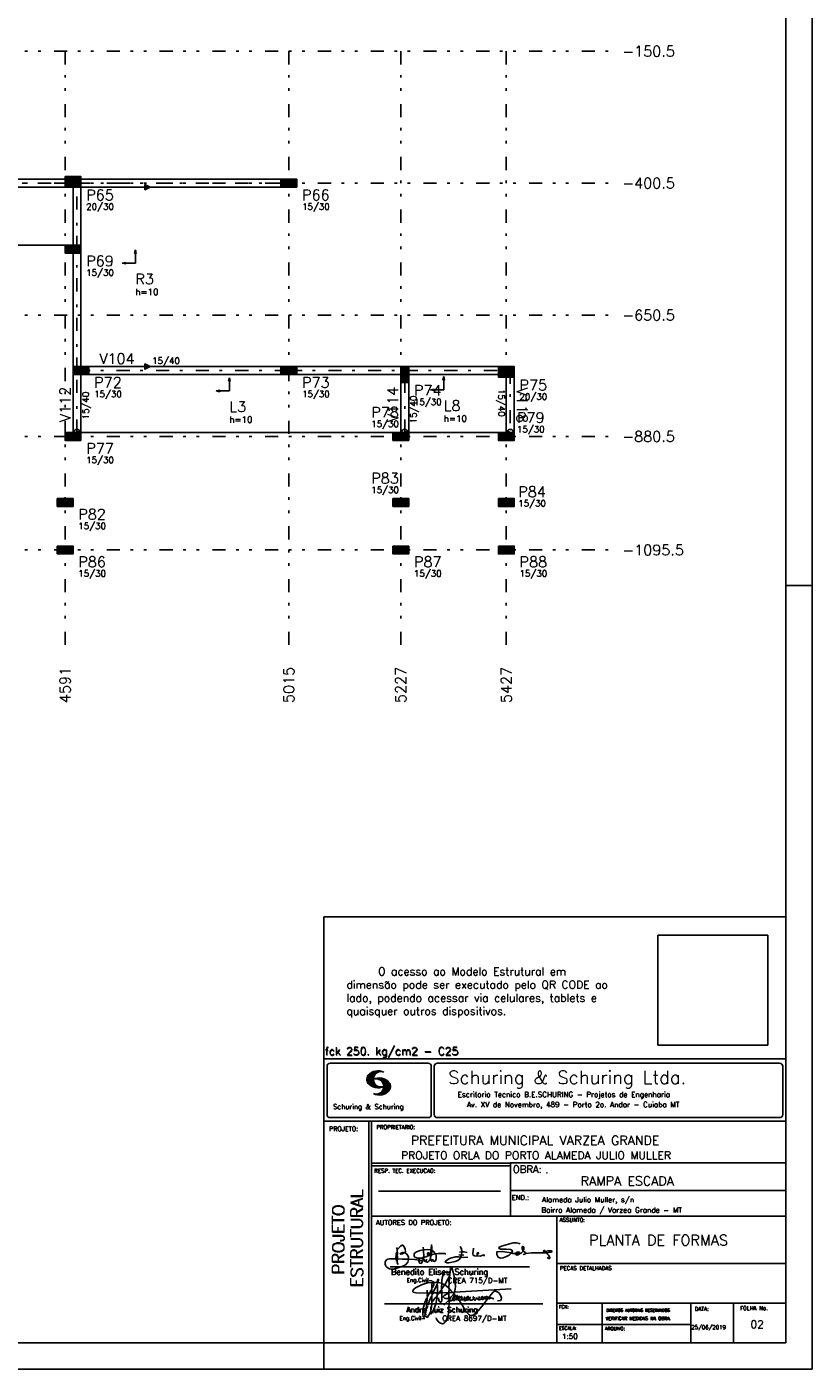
# Model space of a CAD drawing. Extents: x 0 to 119, y 0 to 84.
# Tile 4 of 5: x 89 to 119, y 0 to 51. Entities that reach past the tile are written whole.
import ezdxf

# ---------------------------------------------------------------- set-up
doc = ezdxf.new("R2010")
doc.units = 0
doc.header["$MEASUREMENT"] = 0
doc.linetypes.add('ESTILO_TQS_0003', pattern=[1.5, 0.5, -0.4, 0.1, -0.5])
doc.linetypes.add('ESTILO_TQS_0004', pattern=[2, 0.5, -0.4, 0.1, -0.4, 0.1, -0.5])
doc.layers.get('0').update_dxf_attribs({"linetype": 'CONTINUOUS'})
for name, color, linetype in [('1', 1, 'CONTINUOUS'), ('2', 2, 'CONTINUOUS'), ('3', 3, 'CONTINUOUS'), ('4', 4, 'CONTINUOUS'), ('6', 6, 'CONTINUOUS'), ('8', 8, 'CONTINUOUS'), ('9', 9, 'CONTINUOUS')]:
    doc.layers.add(name, color=color, linetype=linetype)
doc.styles.get("Standard").update_dxf_attribs({"font": 'ROMANS.SHX'})
picture_1 = doc.add_image_def('image1.png', size_in_pixel=(300, 300))

# ---------------------------------------------------------------- blocks, each defined once
blk = doc.blocks.new('assinaturabenedito')
at = {"color": 162}
for points in [[(80.21, 160.29), (79.88, 160.45), (79.72, 161.68), (80.29, 161.77), (80.46, 162.01), (80.54, 163.49), (80.37, 163.74), (80.54, 164.8), (80.46, 166.12), (80.29, 166.36), (80.37, 167.51), (82.43, 169.81), (83.41, 170.39), (83.9, 170.39), (84.81, 169.48), (85.38, 167.84), (85.46, 166.36), (85.13, 165.71), (86.12, 164.97), (86.94, 163.98), (87.35, 162.83), (87.43, 161.68), (87.19, 161.52), (83.66, 161.52), (80.46, 161.77)], [(101.55, 163.82), (102.04, 164.31), (102.28, 166.78), (102.28, 167.1), (101.55, 167.19), (101.46, 167.51), (101.96, 170.06), (102.28, 169.81), (102.28, 167.27)], [(101.96, 170.06), (102.04, 170.96)], [(120.99, 164.31), (121.24, 166.12), (121.16, 167.19), (120.66, 168.66), (120.09, 169.57)], [(155.13, 165.22), (153.4, 165.22), (152.58, 165.54), (153.16, 166.78), (152.67, 167.35), (151.85, 167.68), (149.14, 168.01), (145.61, 168.01), (144.71, 168.34), (144.46, 168.91), (146.1, 169.9), (152.17, 171.62), (153.65, 171.87), (155.7, 171.87), (157.43, 171.62), (158.08, 171.29)], [(159.89, 166.69), (159.89, 167.1), (160.22, 167.51), (160.22, 168.91), (160.05, 169.48), (159.56, 169.65), (159.23, 168.99), (159.23, 168.42), (159.56, 167.27), (159.8, 167.19)], [(87.43, 161.36), (87.1, 159.8), (86.04, 158.4), (84.97, 157.66), (81.44, 156.27), (78.16, 155.28), (76.68, 155.28), (75.37, 155.53), (73.73, 156.51), (73.15, 157.25), (72.66, 158.56), (72.74, 159.96), (73.65, 161.11), (74.38, 161.52), (75.53, 161.77), (79.64, 161.77)], [(79.55, 161.85), (79.72, 164.8), (79.88, 165.87), (80.21, 166.28)], [(80.46, 167.68), (80.21, 167.84), (79.88, 169.07)], [(80.21, 160.29), (80.46, 161.6)], [(84.48, 165.54), (84.15, 165.87), (83.57, 165.87), (82.84, 165.71), (82.1, 165.05), (82.59, 164.8), (83.57, 164.97), (84.48, 165.54)], [(84.48, 165.54), (85.05, 165.63)], [(94.08, 161.03), (91.53, 161.36), (87.43, 161.52)], [(94.32, 162.18), (93.09, 162.18), (91.53, 162.83), (91.12, 163.41), (90.96, 164.8), (91.29, 165.38), (92.52, 166.2), (94.82, 167.1), (97.03, 167.43), (97.11, 162.92)], [(94.08, 161.03), (94.32, 162.18), (95.88, 162.34), (96.21, 162.59), (96.95, 162.67)], [(96.87, 161.77), (96.54, 161.77), (95.88, 162.26)], [(96.29, 160.7), (96.87, 161.52)], [(96.95, 167.51), (96.79, 169.24)], [(98.59, 160.54), (98.1, 159.96), (97.61, 160.37), (97.36, 161.44), (96.87, 161.6), (97.03, 162.75), (99.08, 163.33), (99.9, 163.9), (100.48, 163.74), (101.3, 164.07), (101.55, 163.9), (101.38, 162.01)], [(101.46, 167.43), (99.17, 167.76), (97.11, 167.51)], [(98.59, 160.54), (99.17, 159.71), (99.58, 159.63), (100.56, 160.62), (101.38, 161.93), (102.12, 160.29), (102.69, 160.78), (103.6, 160.12), (104.42, 160.54), (104.99, 161.85), (104.99, 163.9), (104.66, 164.97), (106.3, 165.3), (110.57, 165.22), (110.74, 164.97), (110.49, 164.56)], [(98.59, 160.54), (98.76, 161.6)], [(99.9, 163.9), (100.48, 164.8), (100.4, 165.63), (99.9, 165.79), (99.49, 165.22), (99.58, 164.23), (99.82, 164.15)], [(101.3, 164.07), (101.55, 167.1)], [(102.04, 164.31), (104.58, 164.97)], [(104.34, 164.97), (103.51, 166.36), (102.69, 166.94), (102.37, 166.94)], [(102.78, 160.78), (102.86, 161.52)], [(110.74, 160.29), (110.57, 159.96), (110.74, 159.63), (111.88, 159.39), (112.87, 159.39), (116.89, 160.21), (118.53, 160.86), (119.68, 161.6), (120.5, 162.83)], [(110.74, 160.29), (112.29, 161.44), (113.94, 162.18), (117.22, 163.08), (118.86, 163.16), (122.22, 162.59), (124.85, 162.83)], [(120.83, 164.15), (119.19, 164.39)], [(121.16, 166.36), (119.76, 166.04)], [(120.83, 164.15), (120.58, 163)], [(120.83, 164.15), (121.07, 164.31), (122.47, 164.23)], [(121.24, 166.2), (121.48, 166.36), (122.55, 166.36), (124.6, 165.87)], [(135.35, 163.57), (135.27, 164.23), (135.11, 164.31), (132.64, 163.57), (129.12, 163.74), (128.62, 163.9), (128.3, 164.15), (128.05, 164.89), (128.46, 168.66)], [(130.84, 164.8), (130.76, 165.22), (131.25, 165.79), (131.58, 165.71), (131.66, 165.3), (131.41, 164.97), (130.84, 164.8)], [(130.84, 164.8), (130.76, 164.48), (130.92, 164.23)], [(152.26, 165.38), (152.17, 165.54), (151.11, 165.79), (146.68, 166.53), (143.56, 166.36), (143.23, 166.2), (143.15, 165.79), (143.31, 164.56), (144.13, 162.83), (145.61, 162.26), (147.25, 162.51), (149.38, 163.33), (151.02, 164.23), (152.26, 165.38)], [(152.26, 165.38), (152.5, 165.54)], [(155.21, 165.05), (155.13, 165.3), (155.37, 165.71), (156.03, 166.04), (157.26, 166.2), (157.43, 165.87), (157.18, 165.54), (156.6, 165.3), (155.21, 165.05)], [(155.21, 165.05), (155.29, 164.48), (156.19, 164.23), (158.82, 165.63), (159.89, 166.69), (161.36, 165.79), (161.61, 165.3), (161.61, 165.13), (161.12, 164.89), (160.3, 164.64), (159.97, 164.72)], [(161.61, 165.13), (165.22, 165.63), (174, 165.63), (174.41, 165.71), (174.49, 166.28)], [(176.63, 162.1), (176.63, 162.75), (175.81, 164.15), (174.99, 164.97), (174.82, 165.63), (177.36, 166.04), (178.02, 166.28), (178.02, 166.53), (177.78, 166.86), (177.36, 166.94), (175.56, 166.94), (174.66, 166.61), (174.49, 166.36), (173.02, 166.2), (172.61, 166.69), (172.93, 167.19), (173.34, 167.19), (173.75, 166.86), (173.84, 166.45)], [(173.59, 165.63), (173.59, 166.12)], [(174.82, 165.63), (174.58, 165.71)], [(176.63, 162.1), (176.13, 162.1), (175.07, 162.75)], [(176.63, 162.1), (176.63, 162.1)], [(181.55, 165.95), (181.47, 166.12)], [(80.21, 160.29), (80.37, 159.22), (80.87, 158.32)], [(94.08, 161.03), (94.08, 160.86)], [(96.29, 160.7), (94.24, 160.86), (94.08, 160.21), (94.57, 159.14), (95.39, 158.89), (95.8, 159.22), (96.29, 160.29), (96.29, 160.7)]]:
    blk.add_lwpolyline(points, dxfattribs=at)
blk = doc.blocks.new('assinaturanadre')
at = {"color": 162}
for points in [[(-225.9, 15.1), (-226, 13.5), (-226.3, 12), (-226.6, 11.7), (-227.6, 9.5), (-230.5, 4.4), (-229.3, 3.4), (-229.1, 3.4), (-227.4, 1.9), (-226.7, 1.6), (-226.6, 0.8), (-226.9, -2.5), (-226.8, -7.8), (-226.5, -8.7), (-226.9, -9.4), (-226.6, -10.7), (-226.7, -17.3), (-227.1, -21.3), (-227.8, -23.8), (-228.8, -27.2), (-229.6, -28.6), (-230.7, -29.9), (-231.5, -30.5), (-232.5, -30.7), (-234.4, -30.3), (-235.9, -29.2), (-237.4, -27.3), (-238.1, -25.8)], [(-225.3, 18.9), (-225.7, 15.3), (-225.9, 15.1), (-226.3, 15.3), (-226.4, 15.6), (-227.2, 16), (-229.1, 16), (-230.7, 15.2), (-231.9, 13.7), (-232.6, 11.7), (-233, 8.7), (-233.2, 5.9), (-233, 5.4), (-233.3, 2.6), (-233.3, 1.1), (-233.1, 0.6), (-233.3, -0.1), (-233.2, -0.7), (-233.2, -2.6), (-233.7, -2.8), (-235.2, -2.8), (-235.1, -2.2), (-233.4, -0.2)], [(-225.3, 18.9), (-225.5, 18.9), (-225.5, 18.5)], [(-225.3, 18.9), (-225.2, 19)], [(-221.7, -2.3), (-221, 0.6), (-220.9, 2.9), (-221.5, 9.6), (-222.8, 15.9), (-224, 19.9), (-224.6, 20.6), (-224.9, 20.7), (-225.2, 20.2), (-225.2, 19.5)], [(-240.5, 6.6), (-246, 6.1), (-251.4, 4.4), (-254.6, 2.9), (-256.8, 1.6), (-258.4, 0.4), (-259, -0.3), (-259.4, -1.1), (-259.4, -1.5), (-258.9, -2.1), (-256.4, -2.8), (-246.5, -3), (-246.2, -2.8), (-246.4, -0.3)], [(-242.2, 0.2), (-243.2, -1.2), (-244, -3), (-246.2, -3)], [(-237.2, 6.7), (-236.9, 6.2), (-237.2, 4.7), (-237.6, 4.3), (-241.1, -3), (-242, -3), (-242.1, 0.8), (-242, 1.5), (-241.5, 1.9), (-240.4, 4.6), (-240.2, 6.6), (-237.4, 6.6), (-237.2, 6.7)], [(-241.9, 6.5), (-242.1, 4.5), (-242, 1.5)], [(-240.5, 6.6), (-240.5, 7), (-241.1, 7.4), (-241.6, 7.2), (-241.8, 6.6)], [(-237.3, 4.5), (-237, 4.1), (-237.1, -2.7), (-237.4, -2.9), (-240.9, -2.9)], [(-240.5, 6.6), (-240.3, 6.6)], [(-237.2, 6.7), (-237, 8.8), (-236.8, 9.3), (-236.5, 9.4), (-236.1, 9.3), (-236, 8.5), (-236.3, 7.1), (-236.6, 6.4), (-236.9, 6.3)], [(-236.5, 6.5), (-235, 6.3), (-233.3, 5.8)], [(-233, 5.4), (-232.7, 5.5), (-230.6, 4.3), (-232.4, 1.6), (-233, 0.9)], [(-230.5, 4.4), (-230.5, 4.4)], [(-226.6, 0.8), (-226.4, 0.8), (-225.2, -0.2), (-225, -0.7), (-223.7, -1.9), (-223.7, -2.4), (-226.8, -2.6)], [(-226.3, 12), (-226.1, 11.9), (-226.1, 10.8), (-226.7, 1.7)], [(-221.7, -2.3), (-170.7, 0.8)], [(-246.1, -3), (-246.2, -5.8), (-246.1, -6), (-246.4, -7.4), (-246.3, -8.5), (-246.9, -14.5), (-247.6, -20), (-248.4, -23.3), (-249.2, -24.7), (-249.5, -24.9), (-250.1, -24.3), (-250.4, -21.9), (-250.4, -19.9), (-250, -16.8), (-248.4, -11.5), (-246.9, -8), (-246.5, -7.6)], [(-241.9, -4.1), (-242.1, -5.8), (-242, -6), (-242, -7.7), (-242.2, -13.1), (-242.8, -17.4), (-243.4, -20), (-244.7, -22.8), (-246.1, -24.7), (-246.5, -24.9), (-246.8, -24.7), (-247.2, -23.7)], [(-244.3, -3), (-245.3, -5), (-246, -5.8)], [(-242.1, -5.7), (-242.4, -6), (-243.5, -8.3), (-245.6, -14)], [(-242, -2.9), (-243.9, -3)], [(-237.1, -3), (-237.3, -3.9), (-237.3, -4.5), (-237.1, -4.7), (-237.6, -5.8), (-237.4, -6.2), (-238, -9.8), (-238.6, -12.6), (-239.7, -15.9), (-241.8, -20.8), (-242.6, -21.8), (-243.3, -22.1)], [(-241.1, -3), (-241.5, -4), (-241.9, -4.1), (-242, -3.1)], [(-237.6, -5.8), (-239, -7.2), (-241.4, -10.6)], [(-235.3, -2.6), (-235.8, -3), (-237.1, -2.9)], [(-235.9, -3), (-236.1, -3.6), (-237, -4.6)], [(-233.1, -2.8), (-233, -9.3), (-233.2, -9.9), (-233.9, -11.2), (-234.3, -11.3), (-234.9, -11), (-235.4, -10.3), (-236.1, -8.1), (-236.2, -7.2)], [(-226.9, -2.6), (-233.2, -2.7)], [(-226.8, -7.6), (-227.8, -7.9), (-229.6, -7.9), (-230.7, -7.5), (-231.7, -6.7), (-231.8, -6), (-231, -5.1), (-228.3, -3.8), (-227.7, -3.8)], [(-226.9, -9.3), (-231.2, -13.8)], [(-222.4, -3.3), (-222.4, -3.7), (-225, -6.8), (-226.6, -7.4)], [(-226, -8.5), (-226.4, -8.6)], [(-225.1, -6.9), (-226, -8.5), (-225.9, -8.8), (-226, -9.7), (-225.5, -10), (-225, -10), (-223.2, -9)], [(-221.7, -2.3), (-223.6, -2.4)], [(-221.4, -4.9), (-222.2, -5.3), (-222.3, -6.1), (-222.8, -6.7), (-223.1, -8), (-223.1, -8.9), (-222.7, -9.8), (-222.3, -9.9), (-222, -9.8), (-220.5, -8.5)], [(-221.2, -5.1), (-221.3, -6.1), (-221.6, -6.7), (-222.4, -8.1), (-222.9, -8.4)], [(-221.9, -2.4), (-222.4, -3.3), (-222.8, -2.9), (-222.8, -2.6)], [(-222.4, -3.7), (-221.4, -4.4), (-221.4, -4.9), (-220.8, -5.2), (-220.3, -5.9), (-220, -6), (-219.5, -5.3), (-219.1, -5.3), (-219, -5.5), (-219.4, -6.5), (-220, -7), (-220.2, -7.6), (-220.5, -8.5), (-220, -9), (-219.6, -9.1), (-218.4, -8.5), (-217.9, -9.4), (-217.3, -9.7), (-216, -9.1), (-215.7, -8.7), (-215, -9), (-214.3, -9), (-213, -7.8), (-212.9, -7.1), (-212.7, -6.6), (-212.4, -6.6), (-212.2, -6.9), (-212.3, -7.8), (-212.6, -8.1), (-213, -8)], [(-220, -6), (-219.8, -6.7)], [(-219.8, -6.8), (-219.9, -7.1)], [(-219.8, -6.9), (-218.6, -7.9), (-218.3, -7.7), (-217.6, -6.2), (-217.3, -5.8), (-216.9, -6), (-216.8, -6.8), (-217.6, -7.8), (-218.4, -8.2), (-218.5, -8)], [(-218.4, -8.2), (-218.4, -8.5)], [(-190.5, -6.8), (-189.5, -7.3), (-189.8, -7.8), (-190.4, -8.1), (-191.6, -8), (-195.8, -13.7), (-200.2, -18.9), (-203.3, -21.9), (-205, -23), (-206.1, -23.3), (-207.5, -23.2), (-208.5, -22.7), (-210.9, -20.2), (-212.6, -17.7), (-213.8, -15.2), (-216.8, -10.6), (-217.2, -9.8)], [(-215.5, -8.3), (-215.9, -7.7), (-215.9, -6.8), (-215.5, -6), (-215.2, -6), (-215, -6.3), (-214.9, -7.2), (-215.5, -8.3)], [(-215.5, -8.3), (-215.5, -8.6)], [(-212.7, -8.1), (-213, -9.4), (-212.9, -9.8), (-212.3, -10), (-211.2, -9.5), (-210.9, -9.3), (-211.3, -8.6), (-211.3, -8.1), (-210.9, -7.2), (-210, -6.1), (-209.3, -6), (-209.1, -7.2), (-209.5, -8.1), (-210.4, -9.1), (-210.2, -9.4), (-208.7, -9.2), (-207.9, -8.6), (-207.4, -6.8), (-207.5, -6.4)], [(-212.7, -6.6), (-212.9, -6.3)], [(-210.4, -9.1), (-210.9, -9.2)], [(-204.5, -8.1), (-204.5, -8.5), (-205.3, -9.1), (-206.3, -9.5), (-207.5, -9.3), (-207.9, -8.8)], [(-204.5, -8.1), (-204, -7.8), (-204, -7), (-204.4, -6.4), (-204.8, -6.4), (-204.9, -7.7), (-204.5, -8.1)], [(-202.2, -7.2), (-202.1, -8.1), (-203, -9.3), (-203.5, -9.3), (-204.5, -8.6)], [(-201.4, -7.1), (-201.5, -7.5), (-201.3, -8.2), (-200.6, -8.7), (-200, -8.7)], [(-201.1, -6.5), (-201.1, -6.5)], [(-196.3, -7.5), (-197.2, -8.3), (-198.1, -8.7), (-199.2, -9), (-199.8, -9), (-199.9, -8.6), (-199.5, -7.1), (-199.5, -6.2)], [(-196.3, -7.5), (-196.1, -6.8), (-196.2, -6.4), (-197, -6.2), (-197.6, -6.8), (-197.7, -7.3), (-197.7, -7.8), (-197.5, -8.2)], [(-194.8, -7.9), (-195.8, -8.7), (-196.5, -8.8), (-197.2, -8.4)], [(-194.8, -7.2), (-194.3, -6.7), (-194.3, -6.4), (-194.8, -6.7), (-194.8, -7.2)], [(-194.8, -7.2), (-194.8, -8), (-194.6, -8.1), (-193.1, -8.1), (-192.1, -7.8), (-191.7, -8)], [(-192.1, -7.7), (-191.7, -7.1), (-192, -6.5), (-192.6, -6), (-193.1, -6), (-193.3, -7.1), (-192.6, -7.8)], [(-190.5, -6.8), (-191.3, -7.9)], [(-190.5, -6.8), (-190.2, -6.2), (-187.1, -2.4), (-185.6, -1.4), (-184.4, -1.2), (-182.5, -2.2), (-181.3, -3.2), (-179.9, -5.6), (-179.4, -7.6), (-179.6, -8.8), (-180.2, -9.6), (-183, -10)], [(-189.4, -7.2), (-189.1, -7), (-188.8, -7.3)], [(-189.4, -7.2), (-189.2, -7.6), (-188.7, -7.4), (-187.4, -7.8), (-186.7, -7.8), (-186.5, -8.1), (-186.1, -8.2)], [(-185.4, -10.8), (-185.2, -10.8)], [(-247.3, -22.3), (-247.3, -22.9)], [(-246.8, -18.6), (-246.9, -19.1)], [(-246.4, -16.4), (-246.4, -16.8)], [(-246.1, -15.4), (-246.2, -16.1)], [(-245.8, -14.5), (-245.9, -15)], [(-238.4, -24.6), (-238.4, -24.8)], [(-238.3, -25.2), (-238.2, -25.5)]]:
    blk.add_lwpolyline(points, dxfattribs=at)

msp = doc.modelspace()

# ---------------------------------------------------------------- linework, layer by layer
at = {"layer": '1', "linetype": 'Continuous'}
for p, q in [((118.900002, 0), (118.900002, 84.099998)), ((90.88988, 44.9923), (90.88988, 44.9923)), ((91.18988, 44.7923), (99.06988, 44.7923)), ((99.06988, 44.9423), (99.06988, 44.9423)), ((74.70988, 42.5923), (90.88988, 42.5923)), ((90.88988, 42.4423), (90.88988, 42.4423)), ((93.254145, 42.411179), (93.223256, 42.278771)), ((93.223256, 42.278771), (93.285033, 42.278771)), ((93.254145, 42.411179), (93.285033, 42.278771)), ((93.254145, 42.278771), (93.254145, 41.911179)), ((92.754145, 41.911179), (92.886553, 41.942065)), ((92.754145, 41.911179), (92.886553, 41.880294)), ((92.886553, 41.880294), (92.886553, 41.942065)), ((92.886553, 41.911179), (93.254145, 41.911179)), ((91.18988, 37.9923), (99.06988, 37.9923)), ((91.18988, 37.8423), (91.18988, 37.8423)), ((99.06988, 37.8423), (99.06988, 37.8423)), ((103.45988, 37.6923), (103.45988, 37.6923)), ((107.30988, 37.7923), (107.30988, 37.7923)), ((96.816678, 37.571985), (96.78579, 37.439577)), ((96.78579, 37.439577), (96.847567, 37.439577)), ((96.816678, 37.571985), (96.847567, 37.439577)), ((96.816678, 37.439577), (96.816678, 37.071985)), ((104.441489, 37.111798), (104.573897, 37.142684)), ((104.573897, 37.080913), (104.573897, 37.142684)), ((104.941489, 37.611798), (104.9106, 37.47939)), ((104.9106, 37.47939), (104.972377, 37.47939)), ((104.941489, 37.611798), (104.972377, 37.47939)), ((104.941489, 37.47939), (104.941489, 37.111798)), ((96.316678, 37.071985), (96.449086, 37.10287)), ((96.316678, 37.071985), (96.449086, 37.041099)), ((96.449086, 37.041099), (96.449086, 37.10287)), ((96.449086, 37.071985), (96.816678, 37.071985)), ((104.441489, 37.111798), (104.573897, 37.080913)), ((104.573897, 37.111798), (104.941489, 37.111798)), ((90.88988, 35.3423), (90.88988, 35.3423)), ((91.18988, 35.4923), (103.30988, 35.4923)), ((103.30988, 35.3423), (103.30988, 35.3423)), ((103.60988, 35.4923), (107.30988, 35.4923)), ((107.30988, 35.3423), (107.30988, 35.3423)), ((90.58988, 32.8423), (90.58988, 32.8423)), ((103.30988, 32.8423), (103.30988, 32.8423)), ((107.30988, 32.8423), (107.30988, 32.8423)), ((90.58988, 31.0423), (90.58988, 31.0423)), ((103.30988, 31.0423), (103.30988, 31.0423)), ((107.30988, 31.0423), (107.30988, 31.0423)), ((117.900002, 29.700001), (118.900002, 29.700001)), ((100.400002, 0), (100.400002, 1)), ((0, 0), (118.900002, 0))]:
    msp.add_line(p, q, dxfattribs=at)
at = {"layer": '1', "linetype": 'ESTILO_TQS_0004'}
for p, q in [((62.16988, 49.9423), (111.30988, 49.9423)), ((90.58988, 49.9423), (90.58988, 27.2423)), ((99.06988, 49.9423), (99.06988, 27.2423)), ((103.30988, 49.9423), (103.30988, 27.2423)), ((107.30988, 49.9423), (107.30988, 27.2423)), ((62.16988, 44.9423), (111.30988, 44.9423)), ((62.16988, 39.9423), (111.30988, 39.9423)), ((62.16988, 35.3423), (111.30988, 35.3423)), ((62.16988, 31.0423), (111.30988, 31.0423))]:
    msp.add_line(p, q, dxfattribs=at)
at = {"layer": '1', "linetype": 'ESTILO_TQS_0003'}
for p, q in [((74.55988, 44.9423), (91.03988, 44.9423)), ((91.03988, 42.4423), (91.03988, 44.9423)), ((91.03988, 44.9423), (99.06988, 44.9423)), ((91.03988, 37.8423), (91.03988, 42.4423)), ((91.03988, 35.4923), (91.03988, 37.8423)), ((91.03988, 37.8423), (99.06988, 37.8423)), ((99.06988, 37.8423), (103.45988, 37.8423)), ((103.45988, 37.8423), (107.45988, 37.8423)), ((103.45988, 35.4923), (103.45988, 37.8423)), ((107.45988, 37.8423), (107.45988, 35.4923))]:
    msp.add_line(p, q, dxfattribs=at)
at = {"layer": '1', "linetype": 'Continuous'}
for points in [[(90.58988, 45.0923), (75.00988, 45.0923)], [(75.00988, 44.7923), (90.58988, 44.7923)], [(90.88988, 44.7923), (90.88988, 42.5923)], [(90.96488, 44.7923), (91.11488, 44.7923), (91.03988, 44.9423), (90.96488, 44.7923)], [(91.18988, 44.8673), (91.18988, 45.0173), (91.03988, 44.9423), (91.18988, 44.8673)], [(98.76988, 45.0923), (91.18988, 45.0923)], [(91.18988, 42.5923), (91.18988, 44.7923)], [(91.18988, 44.7923), (98.76988, 44.7923)], [(93.816547, 44.7923), (93.616547, 44.8923), (93.616547, 44.6923), (93.816547, 44.7923)], [(98.99488, 44.7923), (99.14488, 44.7923), (99.06988, 44.9423), (98.99488, 44.7923)], [(90.88988, 42.2923), (90.88988, 37.9923)], [(91.18988, 42.3673), (91.18988, 42.5173), (91.03988, 42.4423), (91.18988, 42.3673)], [(91.18988, 37.9923), (91.18988, 42.2923)], [(90.88988, 37.6923), (90.88988, 35.4923)], [(90.96488, 37.6923), (91.11488, 37.6923), (91.03988, 37.8423), (90.96488, 37.6923)], [(91.18988, 37.7673), (91.18988, 37.9173), (91.03988, 37.8423), (91.18988, 37.7673)], [(91.18988, 35.4923), (91.18988, 37.6923)], [(98.76988, 37.9923), (91.48988, 37.9923)], [(91.48988, 37.6923), (98.76988, 37.6923)], [(93.816547, 37.9923), (93.616547, 38.0923), (93.616547, 37.8923), (93.816547, 37.9923)], [(98.99488, 37.6923), (99.14488, 37.6923), (99.06988, 37.8423), (98.99488, 37.6923)], [(103.30988, 37.9923), (99.36988, 37.9923)], [(99.36988, 37.6923), (103.30988, 37.6923)], [(103.38488, 37.6923), (103.53488, 37.6923), (103.45988, 37.8423), (103.38488, 37.6923)], [(103.60988, 37.7673), (103.60988, 37.9173), (103.45988, 37.8423), (103.60988, 37.7673)], [(107.00988, 37.9923), (103.60988, 37.9923)], [(103.60988, 37.6923), (107.00988, 37.6923)], [(107.30988, 37.9173), (107.30988, 37.7673), (107.45988, 37.8423), (107.30988, 37.9173)], [(107.38488, 37.6923), (107.53488, 37.6923), (107.45988, 37.8423), (107.38488, 37.6923)], [(103.30988, 37.3923), (103.30988, 35.4923)], [(103.60988, 35.4923), (103.60988, 37.3923)], [(107.30988, 37.5923), (107.30988, 35.4923)], [(107.60988, 35.4923), (107.60988, 37.5923)], [(91.18988, 35.4173), (91.18988, 35.5673), (91.03988, 35.4923), (91.18988, 35.4173)], [(103.60988, 35.4173), (103.60988, 35.5673), (103.45988, 35.4923), (103.60988, 35.4173)], [(107.30988, 35.5673), (107.30988, 35.4173), (107.45988, 35.4923), (107.30988, 35.5673)]]:
    msp.add_lwpolyline(points, dxfattribs=at)
for centre in [(91.03988, 44.9423), (91.03988, 44.9423), (99.06988, 44.9423), (91.03988, 42.4423), (91.03988, 37.8423), (91.03988, 37.8423), (99.06988, 37.8423), (103.45988, 37.8423), (103.45988, 37.8423), (107.45988, 37.8423), (107.45988, 37.8423), (91.03988, 35.4923), (103.45988, 35.4923), (107.45988, 35.4923)]:
    msp.add_circle(centre, 0.12, dxfattribs=at)
at = {"layer": '2', "linetype": 'Continuous'}
for p, q in [((100.400002, 1), (100.400002, 17.142713)), ((117.900002, 17.142713), (100.400002, 17.142713)), ((100.400002, 11.755142), (117.900002, 11.755135)), ((100.400002, 1), (100.400002, 11.755142)), ((100.515984, 11.477417), (100.515984, 9.648308)), ((100.632485, 11.593918), (104.348992, 11.593918)), ((102.021767, 10.985771), (102.328316, 11.29232)), ((102.022118, 10.971992), (102.345925, 11.295792)), ((102.022164, 11.000305), (102.308007, 11.286148)), ((102.022484, 10.958214), (102.364266, 11.300003)), ((102.024361, 11.016647), (102.288399, 11.280685)), ((102.024468, 10.94606), (102.381127, 11.302727)), ((102.026574, 11.03299), (102.265404, 11.271812)), ((102.026696, 10.934158), (102.396309, 11.303772)), ((102.028939, 10.922256), (102.412331, 11.305649)), ((102.032174, 10.911354), (102.426827, 11.306015)), ((102.032433, 11.052986), (102.239464, 11.26001)), ((102.035912, 10.900948), (102.44201, 11.307053)), ((102.039254, 11.073952), (102.210518, 11.245209)), ((102.039651, 10.890556), (102.456277, 11.307182)), ((102.043557, 10.880333), (102.469246, 11.306015)), ((102.052743, 11.10157), (102.174309, 11.223145)), ((102.408669, 11.2313), (102.483056, 11.305702)), ((102.438058, 11.246552), (102.495736, 11.30423)), ((102.462868, 11.257233), (102.508401, 11.302757)), ((102.481972, 11.262199), (102.521233, 11.30146)), ((102.502465, 11.268562), (102.533059, 11.299149)), ((102.518487, 11.270424), (102.5449, 11.296837)), ((102.534478, 11.272285), (102.557, 11.294807)), ((102.550469, 11.274147), (102.568551, 11.292221)), ((104.465493, 11.477417), (104.465493, 9.648308)), ((104.578744, 11.477417), (104.578744, 9.648308)), ((104.695244, 11.593918), (117.667504, 11.593918)), ((117.784005, 11.477417), (117.784005, 9.648308)), ((102.048607, 10.871239), (102.32058, 11.143219)), ((102.053643, 10.862129), (102.302117, 11.110611)), ((102.058678, 10.853035), (102.291588, 11.085945)), ((102.064263, 10.84449), (102.283593, 11.06382)), ((102.070778, 10.836868), (102.279656, 11.045746)), ((102.077294, 10.829247), (102.275872, 11.027817)), ((102.083809, 10.821625), (102.274163, 11.011971)), ((102.090554, 10.814232), (102.27311, 10.99678)), ((102.096932, 10.807419), (102.270302, 10.980797)), ((102.104729, 10.800133), (102.273202, 10.968597)), ((102.111825, 10.793083), (102.274117, 10.955383)), ((102.119164, 10.786293), (102.275155, 10.942276)), ((102.126824, 10.779808), (102.277611, 10.930595)), ((102.134484, 10.773323), (102.280083, 10.918922)), ((102.142129, 10.766846), (102.28254, 10.907249)), ((102.150094, 10.760674), (102.285897, 10.896469)), ((102.158333, 10.754768), (102.289651, 10.886078)), ((102.166573, 10.748863), (102.293404, 10.875694)), ((102.174798, 10.742966), (102.297204, 10.865356)), ((102.183388, 10.737427), (102.302071, 10.856102)), ((102.192223, 10.732109), (102.306954, 10.84684)), ((102.201058, 10.726807), (102.311837, 10.837578)), ((102.209878, 10.721497), (102.316918, 10.828537)), ((102.219185, 10.71666), (102.322838, 10.820305)), ((102.228631, 10.711967), (102.328744, 10.812088)), ((102.238076, 10.707275), (102.334664, 10.803864)), ((102.247536, 10.702599), (102.340798, 10.79586)), ((102.257638, 10.698563), (102.347695, 10.78862)), ((102.267739, 10.694519), (102.354607, 10.781387)), ((102.277825, 10.690483), (102.361504, 10.774155)), ((102.288201, 10.686714), (102.368584, 10.767105)), ((102.299004, 10.683372), (102.376473, 10.760849)), ((102.309792, 10.680031), (102.384362, 10.754601)), ((102.320595, 10.676697), (102.392251, 10.74836)), ((102.33149, 10.998619), (102.346154, 11.013283)), ((102.33207, 10.674026), (102.400323, 10.742287)), ((102.343621, 10.671448), (102.409234, 10.737053)), ((102.348687, 11.001663), (102.365319, 11.018303)), ((102.355172, 10.668869), (102.41813, 10.731819)), ((102.363152, 11.001991), (102.384881, 11.023735)), ((102.367196, 10.666748), (102.427041, 10.726585)), ((102.377602, 11.002319), (102.401894, 11.026611)), ((102.379601, 10.665009), (102.436257, 10.721664)), ((102.391991, 10.663277), (102.446251, 10.717522)), ((102.392068, 11.002647), (102.419472, 11.030045)), ((102.40458, 11.001007), (102.435235, 11.03167)), ((102.404778, 10.661919), (102.456246, 10.713379)), ((102.417229, 10.999535), (102.451501, 11.033806)), ((102.41813, 10.66114), (102.466225, 10.709244)), ((102.429986, 10.998154), (102.466195, 11.034363)), ((102.431496, 10.660355), (102.476906, 10.705772)), ((102.441216, 10.995239), (102.480889, 11.03492)), ((102.445305, 10.660042), (102.488122, 10.70285)), ((102.452431, 10.992317), (102.495598, 11.035484)), ((102.459756, 10.660355), (102.499337, 10.699936)), ((102.464333, 10.990074), (102.50898, 11.034729)), ((102.471291, 10.38913), (102.89573, 10.813568)), ((102.474206, 10.660667), (102.510674, 10.697136)), ((102.474877, 10.986488), (102.523156, 11.034767)), ((102.484322, 10.981789), (102.536187, 11.033653)), ((102.485131, 10.388832), (102.900948, 10.804665)), ((102.490594, 10.661674), (102.523842, 10.694931)), ((102.494317, 10.977654), (102.548455, 11.031792)), ((102.498955, 10.388527), (102.904992, 10.794571)), ((102.504601, 10.973801), (102.561593, 11.0308)), ((102.508156, 10.663521), (102.537621, 10.692986)), ((102.513772, 10.389206), (102.907525, 10.782967)), ((102.514306, 10.969368), (102.573754, 11.028824)), ((102.522408, 10.963333), (102.585229, 11.026146)), ((102.525292, 10.665939), (102.550774, 10.691422)), ((102.528802, 10.390091), (102.910821, 10.77211)), ((102.532494, 10.959282), (102.597603, 11.024391)), ((102.540383, 10.953033), (102.608834, 11.021484)), ((102.541863, 10.668861), (102.565743, 10.692741)), ((102.544091, 10.391251), (102.914101, 10.761261)), ((102.549111, 10.947632), (102.619698, 11.018219)), ((102.556161, 10.940536), (102.630761, 11.015137)), ((102.560265, 10.672806), (102.580132, 10.69268)), ((102.56054, 10.393555), (102.915566, 10.748596)), ((102.565194, 10.93544), (102.641869, 11.012115)), ((102.572106, 10.928207), (102.65223, 11.008339)), ((102.576974, 10.395859), (102.917245, 10.736137)), ((102.579827, 10.921783), (102.662606, 11.004555)), ((102.580102, 10.677895), (102.59446, 10.692261)), ((102.585915, 10.913734), (102.673302, 11.001122)), ((102.594002, 10.907692), (102.683312, 10.997002)), ((102.59446, 10.692261), (102.596535, 10.694336)), ((102.594857, 10.399597), (102.918938, 10.723679)), ((102.598122, 10.683296), (102.610558, 10.69574)), ((102.599907, 10.899467), (102.692727, 10.992279)), ((102.606621, 10.892029), (102.702447, 10.987854)), ((102.611748, 10.883018), (102.712227, 10.983505)), ((102.613045, 10.403664), (102.918511, 10.709122)), ((102.617165, 10.689835), (102.625374, 10.698044)), ((102.617653, 10.874802), (102.721871, 10.979012)), ((102.622353, 10.554344), (102.891091, 10.823074)), ((102.623757, 10.866768), (102.730431, 10.973442)), ((102.629494, 10.858353), (102.739998, 10.968857)), ((102.632821, 10.409302), (102.91813, 10.694611)), ((102.63308, 10.695976), (102.639565, 10.702461)), ((102.633523, 10.848244), (102.74865, 10.963379)), ((102.63839, 10.838989), (102.757043, 10.957634)), ((102.640725, 10.586838), (102.886773, 10.832893)), ((102.643319, 10.829773), (102.765557, 10.952019)), ((102.648354, 10.817596), (102.775673, 10.944923)), ((102.648705, 10.608963), (102.881814, 10.842072)), ((102.652337, 10.806755), (102.785027, 10.939453)), ((102.656197, 10.794724), (102.793786, 10.932312)), ((102.65693, 10.63131), (102.875085, 10.849472)), ((102.659859, 10.781189), (102.803063, 10.924393)), ((102.660699, 10.649239), (102.870354, 10.858894)), ((102.662652, 10.768639), (102.811745, 10.91774)), ((102.665169, 10.667847), (102.863503, 10.866165)), ((102.66523, 10.753647), (102.820916, 10.90934)), ((102.666237, 10.683037), (102.857552, 10.874352)), ((102.666314, 10.73967), (102.829201, 10.90255)), ((102.66729, 10.698235), (102.84977, 10.880722)), ((102.667901, 10.725861), (102.836678, 10.894646)), ((102.668114, 10.711845), (102.843789, 10.887527)), ((102.350319, 10.409546), (102.362588, 10.421799)), ((102.361458, 10.40654), (102.376412, 10.421486)), ((102.372597, 10.403542), (102.390221, 10.421173)), ((102.383751, 10.400551), (102.406151, 10.422958)), ((102.395669, 10.398346), (102.422158, 10.424828)), ((102.407601, 10.396141), (102.439583, 10.428116)), ((102.419549, 10.393929), (102.458703, 10.43309)), ((102.432137, 10.392387), (102.479928, 10.440178)), ((102.444954, 10.391075), (102.504067, 10.450188)), ((102.457772, 10.389755), (102.537148, 10.469131)), ((102.653298, 10.415634), (102.917763, 10.680092)), ((102.6764, 10.424599), (102.913491, 10.66169)), ((102.701272, 10.435333), (102.910225, 10.644287)), ((102.729577, 10.449501), (102.90162, 10.621544)), ((102.766121, 10.471909), (102.889016, 10.594803)), ((102.845025, 10.536674), (102.85772, 10.54937)), ((100.400002, 9.399994), (117.900002, 9.399994)), ((100.632485, 9.531807), (104.348992, 9.531807)), ((102.100381, 5.799995), (102.100381, 9.399994)), ((102.200387, 5.799995), (102.200387, 9.399994)), ((104.695244, 9.531807), (117.667504, 9.531807)), ((117.900002, 9.399994), (117.900002, 1)), ((107.468575, 7.799995), (102.200387, 7.799995)), ((107.468575, 7.699995), (102.200387, 7.699995)), ((117.900002, 7.814748), (107.456068, 7.814748)), ((107.468575, 6.816429), (107.468575, 7.814748)), ((102.470307, 6.739054), (107.088883, 6.739054)), ((107.468575, 6.816429), (107.468575, 5.799995)), ((107.468575, 6.7647), (117.900002, 6.764707)), ((102.100381, 1), (102.100381, 5.799995)), ((102.200387, 1), (102.200387, 5.799995)), ((102.200387, 5.799995), (117.900002, 5.799995)), ((109.220955, 4.799995), (109.220955, 5.799995)), ((109.220955, 1), (109.220955, 4.799995)), ((102.911416, 3.880456), (108.18985, 3.880456)), ((109.220954, 4.005768), (117.900001, 4.005775)), ((102.697602, 2.480272), (108.694489, 2.480272)), ((109.220955, 2.505768), (117.900002, 2.505775)), ((110.946786, 1), (110.946786, 2.505775)), ((114.296471, 1), (114.296471, 2.505775)), ((115.92097, 1), (115.92097, 2.505774)), ((109.220955, 1.691734), (114.296471, 1.691742)), ((117.900002, 1), (100.400002, 1))]:
    msp.add_line(p, q, dxfattribs=at)
for centre, radius, start, end in [((100.632485, 11.477417), 0.116502, 90, 180), ((102.448083, 10.815277), 0.491555, 63.393265, 138.909058), ((102.563225, 10.98333), 0.291044, 68.851509, 291.148499), ((104.348992, 11.477417), 0.116502, 0, 90), ((104.695244, 11.477417), 0.116502, 90, 180), ((117.667504, 11.477417), 0.116502, 0, 90), ((102.265145, 10.982269), 0.243989, 140.229431, 231.895096), ((102.448083, 11.15139), 0.491555, 218.229782, 296.60672), ((102.492333, 10.543831), 0.491555, 41.090942, 116.606735), ((102.37719, 10.711891), 0.291044, 248.851501, 111.148491), ((102.675271, 10.710823), 0.243989, 308.104889, 39.770576), ((102.492333, 10.879951), 0.491555, 243.393265, 321.770233), ((100.632485, 9.648308), 0.116502, 180, 270), ((104.348992, 9.648308), 0.116502, 270, 0), ((104.695244, 9.648308), 0.116502, 180, 270), ((117.667504, 9.648308), 0.116502, 270, 0)]:
    msp.add_arc(centre, radius, start, end, dxfattribs=at)
at = {"layer": '6', "linetype": 'Continuous'}
for points in [[(91.18988, 44.7923), (91.18988, 45.1923), (90.58988, 45.1923), (90.58988, 44.7923), (91.18988, 44.7923)], [(98.76988, 45.0923), (98.76988, 44.7923), (99.36988, 44.7923), (99.36988, 45.0923), (98.76988, 45.0923)], [(90.58988, 42.5923), (90.58988, 42.2923), (91.18988, 42.2923), (91.18988, 42.5923), (90.58988, 42.5923)], [(90.88988, 37.9923), (90.88988, 37.6923), (91.48988, 37.6923), (91.48988, 37.9923), (90.88988, 37.9923)], [(98.76988, 37.9923), (98.76988, 37.6923), (99.36988, 37.6923), (99.36988, 37.9923), (98.76988, 37.9923)], [(103.60988, 37.9923), (103.30988, 37.9923), (103.30988, 37.3923), (103.60988, 37.3923), (103.60988, 37.9923)], [(107.00988, 37.9923), (107.00988, 37.5923), (107.60988, 37.5923), (107.60988, 37.9923), (107.00988, 37.9923)], [(90.58988, 35.4923), (90.58988, 35.1923), (91.18988, 35.1923), (91.18988, 35.4923), (90.58988, 35.4923)], [(103.00988, 35.4923), (103.00988, 35.1923), (103.60988, 35.1923), (103.60988, 35.4923), (103.00988, 35.4923)], [(107.00988, 35.4923), (107.00988, 35.1923), (107.60988, 35.1923), (107.60988, 35.4923), (107.00988, 35.4923)], [(90.28988, 32.9923), (90.28988, 32.6923), (90.88988, 32.6923), (90.88988, 32.9923), (90.28988, 32.9923)], [(103.00988, 32.9923), (103.00988, 32.6923), (103.60988, 32.6923), (103.60988, 32.9923), (103.00988, 32.9923)], [(107.00988, 32.9923), (107.00988, 32.6923), (107.60988, 32.6923), (107.60988, 32.9923), (107.00988, 32.9923)], [(90.28988, 31.1923), (90.28988, 30.8923), (90.88988, 30.8923), (90.88988, 31.1923), (90.28988, 31.1923)], [(103.00988, 31.1923), (103.00988, 30.8923), (103.60988, 30.8923), (103.60988, 31.1923), (103.00988, 31.1923)], [(107.00988, 31.1923), (107.00988, 30.8923), (107.60988, 30.8923), (107.60988, 31.1923), (107.00988, 31.1923)]]:
    msp.add_lwpolyline(points, dxfattribs=at)
at = {"layer": '8', "linetype": 'Continuous'}
for p, q in [((117.900002, 1), (117.900002, 83.099998)), ((2.5, 1), (117.900002, 1))]:
    msp.add_line(p, q, dxfattribs=at)
at = {"layer": '9', "linetype": 'Continuous'}
for points in [[(91.18988, 44.7923), (91.18988, 45.1923), (90.58988, 45.1923)], [(91.18988, 44.7923), (90.58988, 45.1923), (90.58988, 44.7923)], [(91.18988, 44.7923), (90.58988, 44.7923), (91.18988, 44.7923)], [(90.96488, 44.7923), (91.11488, 44.7923), (91.03988, 44.9423)], [(90.96488, 44.7923), (91.03988, 44.9423), (90.96488, 44.7923)], [(91.18988, 44.8673), (91.18988, 45.0173), (91.03988, 44.9423)], [(91.18988, 44.8673), (91.03988, 44.9423), (91.18988, 44.8673)], [(93.816547, 44.7923), (93.616547, 44.8923), (93.616547, 44.6923)], [(93.816547, 44.7923), (93.616547, 44.6923), (93.816547, 44.7923)], [(98.76988, 45.0923), (98.76988, 44.7923), (99.36988, 44.7923)], [(98.76988, 45.0923), (99.36988, 44.7923), (99.36988, 45.0923)], [(98.76988, 45.0923), (99.36988, 45.0923), (98.76988, 45.0923)], [(98.99488, 44.7923), (99.14488, 44.7923), (99.06988, 44.9423)], [(98.99488, 44.7923), (99.06988, 44.9423), (98.99488, 44.7923)], [(90.58988, 42.5923), (90.58988, 42.2923), (91.18988, 42.2923)], [(90.58988, 42.5923), (91.18988, 42.2923), (91.18988, 42.5923)], [(90.58988, 42.5923), (91.18988, 42.5923), (90.58988, 42.5923)], [(91.18988, 42.3673), (91.18988, 42.5173), (91.03988, 42.4423)], [(91.18988, 42.3673), (91.03988, 42.4423), (91.18988, 42.3673)], [(90.88988, 37.9923), (90.88988, 37.6923), (91.48988, 37.6923)], [(90.88988, 37.9923), (91.48988, 37.6923), (91.48988, 37.9923)], [(90.88988, 37.9923), (91.48988, 37.9923), (90.88988, 37.9923)], [(90.96488, 37.6923), (91.11488, 37.6923), (91.03988, 37.8423)], [(90.96488, 37.6923), (91.03988, 37.8423), (90.96488, 37.6923)], [(91.18988, 37.7673), (91.18988, 37.9173), (91.03988, 37.8423)], [(91.18988, 37.7673), (91.03988, 37.8423), (91.18988, 37.7673)], [(93.816547, 37.9923), (93.616547, 38.0923), (93.616547, 37.8923)], [(93.816547, 37.9923), (93.616547, 37.8923), (93.816547, 37.9923)], [(98.76988, 37.9923), (98.76988, 37.6923), (99.36988, 37.6923)], [(98.76988, 37.9923), (99.36988, 37.6923), (99.36988, 37.9923)], [(98.76988, 37.9923), (99.36988, 37.9923), (98.76988, 37.9923)], [(98.99488, 37.6923), (99.14488, 37.6923), (99.06988, 37.8423)], [(98.99488, 37.6923), (99.06988, 37.8423), (98.99488, 37.6923)], [(103.60988, 37.9923), (103.30988, 37.9923), (103.30988, 37.3923)], [(103.60988, 37.9923), (103.30988, 37.3923), (103.60988, 37.3923)], [(103.38488, 37.6923), (103.53488, 37.6923), (103.45988, 37.8423)], [(103.38488, 37.6923), (103.45988, 37.8423), (103.38488, 37.6923)], [(103.60988, 37.7673), (103.60988, 37.9173), (103.45988, 37.8423)], [(103.60988, 37.7673), (103.45988, 37.8423), (103.60988, 37.7673)], [(103.60988, 37.9923), (103.60988, 37.3923), (103.60988, 37.9923)], [(107.00988, 37.9923), (107.00988, 37.5923), (107.60988, 37.5923)], [(107.00988, 37.9923), (107.60988, 37.5923), (107.60988, 37.9923)], [(107.00988, 37.9923), (107.60988, 37.9923), (107.00988, 37.9923)], [(107.30988, 37.9173), (107.30988, 37.7673), (107.45988, 37.8423)], [(107.30988, 37.9173), (107.45988, 37.8423), (107.30988, 37.9173)], [(107.38488, 37.6923), (107.53488, 37.6923), (107.45988, 37.8423)], [(107.38488, 37.6923), (107.45988, 37.8423), (107.38488, 37.6923)], [(90.58988, 35.4923), (90.58988, 35.1923), (91.18988, 35.1923)], [(90.58988, 35.4923), (91.18988, 35.1923), (91.18988, 35.4923)], [(90.58988, 35.4923), (91.18988, 35.4923), (90.58988, 35.4923)], [(91.18988, 35.4173), (91.18988, 35.5673), (91.03988, 35.4923)], [(91.18988, 35.4173), (91.03988, 35.4923), (91.18988, 35.4173)], [(103.00988, 35.4923), (103.00988, 35.1923), (103.60988, 35.1923)], [(103.00988, 35.4923), (103.60988, 35.1923), (103.60988, 35.4923)], [(103.00988, 35.4923), (103.60988, 35.4923), (103.00988, 35.4923)], [(103.60988, 35.4173), (103.60988, 35.5673), (103.45988, 35.4923)], [(103.60988, 35.4173), (103.45988, 35.4923), (103.60988, 35.4173)], [(107.00988, 35.4923), (107.00988, 35.1923), (107.60988, 35.1923)], [(107.00988, 35.4923), (107.60988, 35.1923), (107.60988, 35.4923)], [(107.00988, 35.4923), (107.60988, 35.4923), (107.00988, 35.4923)], [(107.30988, 35.5673), (107.30988, 35.4173), (107.45988, 35.4923)], [(107.30988, 35.5673), (107.45988, 35.4923), (107.30988, 35.5673)], [(90.28988, 32.9923), (90.28988, 32.6923), (90.88988, 32.6923)], [(90.28988, 32.9923), (90.88988, 32.6923), (90.88988, 32.9923)], [(90.28988, 32.9923), (90.88988, 32.9923), (90.28988, 32.9923)], [(103.00988, 32.9923), (103.00988, 32.6923), (103.60988, 32.6923)], [(103.00988, 32.9923), (103.60988, 32.6923), (103.60988, 32.9923)], [(103.00988, 32.9923), (103.60988, 32.9923), (103.00988, 32.9923)], [(107.00988, 32.9923), (107.00988, 32.6923), (107.60988, 32.6923)], [(107.00988, 32.9923), (107.60988, 32.6923), (107.60988, 32.9923)], [(107.00988, 32.9923), (107.60988, 32.9923), (107.00988, 32.9923)], [(90.28988, 31.1923), (90.28988, 30.8923), (90.88988, 30.8923)], [(90.28988, 31.1923), (90.88988, 30.8923), (90.88988, 31.1923)], [(90.28988, 31.1923), (90.88988, 31.1923), (90.28988, 31.1923)], [(103.00988, 31.1923), (103.00988, 30.8923), (103.60988, 30.8923)], [(103.00988, 31.1923), (103.60988, 30.8923), (103.60988, 31.1923)], [(103.00988, 31.1923), (103.60988, 31.1923), (103.00988, 31.1923)], [(107.00988, 31.1923), (107.00988, 30.8923), (107.60988, 30.8923)], [(107.00988, 31.1923), (107.60988, 30.8923), (107.60988, 31.1923)], [(107.00988, 31.1923), (107.60988, 31.1923), (107.00988, 31.1923)]]:
    msp.add_solid(points, dxfattribs=at)

# ---------------------------------------------------------------- block references
at = {"xscale": 0.06, "yscale": 0.06, "zscale": 0.06}
msp.add_blockref('assinaturabenedito', (98.35609, -5.52941), dxfattribs=at)
at = {"linetype": 'Continuous', "xscale": 0.042, "yscale": 0.042, "zscale": 0.042}
msp.add_blockref('assinaturanadre', (114.657351, 3.009054), dxfattribs=at)

# ---------------------------------------------------------------- texts
at = {"linetype": 'Continuous', "insert": (101.250101, 15.22062), "char_height": 0.3, "attachment_point": 1}
msp.add_mtext_dynamic_manual_height_columns('^IO acesso ao Modelo Estrutural em dimensão pode ser executado pelo QR CODE ao lado, podendo acessar via celulares, tablets e quaisquer outros dispositivos.', width=10.84065058, gutter_width=1.5, heights=[3.742444], dxfattribs=at)
at = {"layer": '1', "linetype": 'Continuous'}
for s, height, p in [('-150.5', 0.4, (111.70988, 49.7423)), ('-400.5', 0.4, (111.70988, 44.7423)), ('-650.5', 0.4, (111.70988, 39.7423)), ('-880.5', 0.4, (111.70988, 35.1423)), ('-1095.5', 0.4, (111.70988, 30.8423)), ('PREFEITURA MUNICIPAL VARZEA GRANDE', 0.35, (103.689236, 8.494706)), ('PROJETO ORLA DO PORTO ALAMEDA JULIO MULLER', 0.3, (103.318472, 7.952581)), ('.', 0.3, (108.784329, 7.423969)), ('RAMPA ESCADA', 0.35, (110.13009, 6.957007)), ('Alameda Julio Muller, s/n', 0.2, (108.663326, 6.322955)), ('Bairro Alameda / Varzea Grande - MT', 0.2, (108.640302, 5.930193)), ('25/06/2019', 0.15, (114.32041, 1.512631))]:
    msp.add_text(s, height=height, dxfattribs=at).set_placement(p)
for s, p in [('4591', (90.78988, 25.2423)), ('5015', (99.26988, 25.2423)), ('5227', (103.50988, 25.2423)), ('5427', (107.50988, 25.2423))]:
    msp.add_text(s, height=0.4, rotation=90, dxfattribs=at).set_placement(p)
at = {"layer": '1', "linetype": 'Continuous', "insert": (116.558913, 1.84874), "char_height": 0.3, "attachment_point": 1}
msp.add_mtext_dynamic_manual_height_columns('02', width=0.86139052, gutter_width=1, heights=[0], dxfattribs=at)
at = {"layer": '2', "linetype": 'Continuous'}
for s, height, p in [('fck 250. kg/cm2 - C25', 0.3, (100.428574, 11.907463)), ('fck 250. kg/cm2 - C25', 0.3, (100.44175, 11.880586)), ('Schuring & Schuring Ltda.', 0.5, (105.106835, 10.806786)), ('Escritorio Tecnico B.E.SCHURING - Projetos de Engenharia', 0.2, (105.464669, 10.308487)), ('Schuring & Schuring', 0.19, (100.744332, 9.851486)), ('Av. XV de Novembro, 489 - Porto 2o. Andar - Cuiaba MT', 0.2, (105.823189, 9.925888)), ('PROJETO:', 0.175, (100.593148, 9.02159)), ('PROPRIETARIO:', 0.15, (102.38453, 9.097366)), ('OBRA:', 0.278755, (107.555098, 7.434759)), ('RESP. TEC. EXECUCAO:', 0.15, (102.306, 7.444514)), ('END.:', 0.185837, (107.517898, 6.410233)), ('AUTORES DO PROJETO:', 0.185837, (102.37201, 5.463953)), ('ASSUNTO:', 0.15, (109.325458, 5.581304)), ('Benedito Eliseu Schuring', 0.22, (102.938317, 3.577287)), ('Benedito Eliseu Schuring', 0.22, (102.949791, 3.577287)), ('PECAS DETALHADAS', 0.15, (109.342866, 3.751117)), ('Eng.Civil-', 0.15, (103.537205, 3.298847)), ('CREA 715/D-MT', 0.2, (105.090738, 3.262761)), ('Andre Luiz Schuring', 0.2, (103.516734, 2.158081)), ('Andre Luiz Schuring', 0.2, (103.534292, 2.149201)), ('CREA 8697/D-MT', 0.2, (104.883336, 1.825346)), ('FCK:', 0.125, (109.300759, 2.299423)), ('DIREITOS AUTORAIS RESERVADOS', 0.11, (111.09472, 2.176125)), ('DIREITOS AUTORAIS RESERVADOS', 0.11, (111.103692, 2.176125)), ('DATA:', 0.15, (114.44804, 2.2071)), ('FOLHA No.', 0.15, (116.16551, 2.23814)), ('Eng.Civil-', 0.15, (103.262769, 1.853248)), ('ESCALA:', 0.125, (109.30703, 1.490738)), ('ARQUIVO:', 0.125, (111.04905, 1.475601)), ('VERIFICAR MEDIDAS NA OBRA', 0.125, (111.07148, 1.861862)), ('VERIFICAR MEDIDAS NA OBRA', 0.125, (111.080453, 1.861862)), ('1:50', 0.2, (109.417031, 1.144112))]:
    msp.add_text(s, height=height, dxfattribs=at).set_placement(p)
for s, p in [('ESTRUTURAL', (101.873726, 3.12536)), ('ESTRUTURAL', (101.873726, 3.094507)), ('PROJETO', (101.169091, 3.606125)), ('PROJETO', (101.169091, 3.575272))]:
    msp.add_text(s, height=0.45, rotation=90, dxfattribs=at).set_placement(p)
at = {"layer": '3', "linetype": 'Continuous'}
for s, p in [('20/30', (91.38988, 43.9323)), ('15/30', (99.56988, 43.9323)), ('15/30', (91.38988, 41.4323)), ('h=10', (93.254145, 40.703179)), ('15/40', (93.88988, 38.0923)), ('15/30', (91.68988, 36.8323)), ('15/30', (99.56988, 36.8323)), ('15/30', (103.80988, 36.5323)), ('20/30', (107.80988, 36.7323)), ('h=10', (96.816678, 35.863985)), ('h=10', (104.941489, 35.903798)), ('15/30', (102.19102, 35.701189)), ('15/30', (107.714653, 35.498831)), ('15/30', (91.38988, 34.3323)), ('15/30', (102.19102, 33.201189)), ('15/30', (107.762266, 32.689343)), ('15/30', (91.08988, 31.8323)), ('15/30', (91.08988, 30.0323)), ('15/30', (103.80988, 30.0323)), ('15/30', (107.80988, 30.0323))]:
    msp.add_text(s, height=0.24, dxfattribs=at).set_placement(p)
for rotation, p in [(90, (91.48988, 35.9923)), (90, (103.90988, 35.8423)), (270, (107.00988, 37.1423))]:
    msp.add_text('15/40', height=0.24, rotation=rotation, dxfattribs=at).set_placement(p)
at = {"layer": '4', "linetype": 'Continuous'}
for s, p in [('R3', (93.254145, 41.111179)), ('V104', (91.88988, 38.0923)), ('L3', (96.816678, 36.271985)), ('L8', (104.941489, 36.311798))]:
    msp.add_text(s, height=0.4, dxfattribs=at).set_placement(p)
for s, rotation, p in [('V118', 270, (107.70988, 37.1923)), ('V112', 90, (90.78988, 35.8923)), ('V114', 90, (103.20988, 35.8923))]:
    msp.add_text(s, height=0.4, rotation=rotation, dxfattribs=at).set_placement(p)
at = {"layer": '6', "linetype": 'Continuous'}
for s, p in [('P65', (91.38988, 44.2923)), ('P66', (99.56988, 44.2923)), ('P69', (91.38988, 41.7923)), ('P72', (91.68988, 37.1923)), ('P73', (99.56988, 37.1923)), ('P74', (103.80988, 36.8923)), ('P75', (107.80988, 37.0923)), ('P78', (102.19102, 36.061189)), ('P79', (107.714653, 35.858831)), ('P77', (91.38988, 34.6923)), ('P83', (102.19102, 33.561189)), ('P84', (107.762266, 33.049343)), ('P82', (91.08988, 32.1923)), ('P86', (91.08988, 30.3923)), ('P87', (103.80988, 30.3923)), ('P88', (107.80988, 30.3923)), ('PLANTA DE FORMAS', (110.446361, 4.689317))]:
    msp.add_text(s, height=0.4, dxfattribs=at).set_placement(p)

# ---------------------------------------------------------------- pictures from other files: only their frames are drawn
at = {"linetype": 'Continuous'}
image = msp.add_image(picture_1, insert=(113.047897, 12.280867), size_in_units=(4.166667, 4.166667), dxfattribs=at)
image.dxf.flags = 7

doc.saveas('drawing.dxf')
